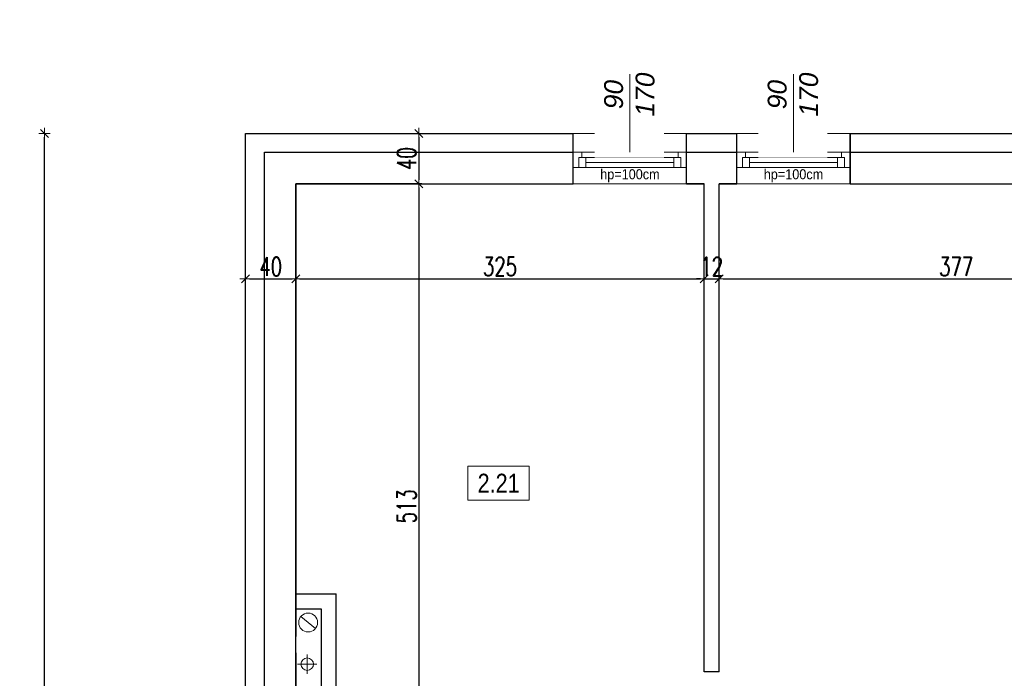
# Model space of a CAD drawing. Header units: millimetres. Extents: x 64838 to 107664, y -36848 to 0.
# Tile 81 of 109: x 86217 to 86999, y -27918 to -27395. Entities that reach past the tile are written whole.
import ezdxf

# ---------------------------------------------------------------- set-up
doc = ezdxf.new("R2010")
doc.units = ezdxf.units.MM
doc.layers.get('Defpoints').update_dxf_attribs({"color": 30})
for name, color, linetype, lineweight in [('0.35', 132, 'Continuous', 35), ('J opisy', 7, 'Continuous', 9), ('J stolarka_okna', 144, 'Continuous', 0), ('J wymiary', 1, 'Continuous', 9), ('OPIS', 7, 'Continuous', 5), ('sciany', 252, 'Continuous', 30)]:
    doc.layers.add(name, color=color, linetype=linetype, lineweight=lineweight)
doc.styles.add('ADESK2', font='simplex', dxfattribs={"width": 0.7})
doc.styles.get("Standard").update_dxf_attribs({"font": 'arial.ttf'})
doc.dimstyles.new('1-100', dxfattribs={"dimscale": 1.5, "dimtxt": 10, "dimasz": 2, "dimexe": 1, "dimexo": 1, "dimgap": 1.5, "dimtad": 1, "dimdec": 0, "dimrnd": 0.5, "dimdsep": 46, "dimtxsty": 'ADESK2', "dimblk": 'wymiar', "dimcen": -1, "dimdle": 5, "dimse1": 1, "dimse2": 1, "dimclrd": 256, "dimclre": 256, "dimclrt": 256, "dimadec": 0, "dimazin": 0, "dimtfac": 1, "dimtdec": 0, "dimtix": 1, "dimtmove": 0, "dimatfit": 3, "dimfxl": 20, "dimfxlon": 1, "dimtolj": 1, "dimtzin": 0, "dimarcsym": 0})

# ---------------------------------------------------------------- blocks, each defined once
blk = doc.blocks.new('wymiar')
for p, q in [((1.5, 0), (-1.5, 0)), ((1.06, 1.06), (-1.06, -1.06)), ((0, 1.5), (0, -1.5))]:
    blk.add_line(p, q)
blk = doc.blocks.new('*D1373')
at = {"layer": 'Defpoints', "color": 0, "ltscale": 4}
for p in [(86396.27, -27571.82), (86436.27, -27571.82), (86436.27, -27600.57)]:
    blk.add_point(p, dxfattribs=at)
at = {"layer": 'J wymiary', "lineweight": -2}
blk.add_line((86399.27, -27600.57), (86433.27, -27600.57), dxfattribs=at)
at = {"layer": 'J wymiary', "lineweight": -2, "ltscale": 4, "xscale": 3, "yscale": 3, "zscale": 3, "rotation": 180}
blk.add_blockref('wymiar', (86396.27, -27600.57), dxfattribs=at)
at = {"layer": 'J wymiary', "lineweight": -2, "ltscale": 4, "xscale": 3, "yscale": 3, "zscale": 3}
blk.add_blockref('wymiar', (86436.27, -27600.57), dxfattribs=at)
at = {"layer": 'J wymiary', "ltscale": 4, "insert": (86416.27, -27590.82), "char_height": 15, "attachment_point": 5, "style": 'ADESK2'}
blk.add_mtext('\\A1;40', dxfattribs=at)
blk = doc.blocks.new('*D1374')
at = {"layer": 'Defpoints', "color": 0, "ltscale": 4}
for p in [(86760.77, -27545.94), (86436.27, -27571.82), (86760.77, -27600.57)]:
    blk.add_point(p, dxfattribs=at)
at = {"layer": 'J wymiary', "lineweight": -2}
blk.add_line((86439.27, -27600.57), (86757.77, -27600.57), dxfattribs=at)
at = {"layer": 'J wymiary', "lineweight": -2, "ltscale": 4, "xscale": 3, "yscale": 3, "zscale": 3, "rotation": 180}
blk.add_blockref('wymiar', (86436.27, -27600.57), dxfattribs=at)
at = {"layer": 'J wymiary', "lineweight": -2, "ltscale": 4, "xscale": 3, "yscale": 3, "zscale": 3}
blk.add_blockref('wymiar', (86760.77, -27600.57), dxfattribs=at)
at = {"layer": 'J wymiary', "ltscale": 4, "insert": (86598.52, -27590.82), "char_height": 15, "attachment_point": 5, "style": 'ADESK2'}
blk.add_mtext('\\A1;325', dxfattribs=at)
blk = doc.blocks.new('*D1375')
at = {"layer": 'Defpoints', "color": 0, "ltscale": 4}
for p in [(86760.77, -27545.94), (86772.77, -27544.98), (86772.77, -27600.57)]:
    blk.add_point(p, dxfattribs=at)
at = {"layer": 'J wymiary', "lineweight": -2}
for p, q in [((86757.77, -27600.57), (86754.77, -27600.57)), ((86760.77, -27600.57), (86772.77, -27600.57)), ((86775.77, -27600.57), (86778.77, -27600.57))]:
    blk.add_line(p, q, dxfattribs=at)
at = {"layer": 'J wymiary', "lineweight": -2, "ltscale": 4, "xscale": 3, "yscale": 3, "zscale": 3}
blk.add_blockref('wymiar', (86760.77, -27600.57), dxfattribs=at)
at = {"layer": 'J wymiary', "lineweight": -2, "ltscale": 4, "xscale": 3, "yscale": 3, "zscale": 3, "rotation": 180}
blk.add_blockref('wymiar', (86772.77, -27600.57), dxfattribs=at)
at = {"layer": 'J wymiary', "ltscale": 4, "insert": (86766.77, -27590.82), "char_height": 15, "attachment_point": 5, "style": 'ADESK2'}
blk.add_mtext('\\A1;12', dxfattribs=at)
blk = doc.blocks.new('*D1376')
at = {"layer": 'Defpoints', "color": 0, "ltscale": 4}
for p in [(86772.77, -27544.98), (87149.27, -27540.55), (87149.27, -27600.57)]:
    blk.add_point(p, dxfattribs=at)
at = {"layer": 'J wymiary', "lineweight": -2}
blk.add_line((86775.77, -27600.57), (87146.27, -27600.57), dxfattribs=at)
at = {"layer": 'J wymiary', "lineweight": -2, "ltscale": 4, "xscale": 3, "yscale": 3, "zscale": 3, "rotation": 180}
blk.add_blockref('wymiar', (86772.77, -27600.57), dxfattribs=at)
at = {"layer": 'J wymiary', "lineweight": -2, "ltscale": 4, "xscale": 3, "yscale": 3, "zscale": 3}
blk.add_blockref('wymiar', (87149.27, -27600.57), dxfattribs=at)
at = {"layer": 'J wymiary', "ltscale": 4, "insert": (86961.02, -27590.82), "char_height": 15, "attachment_point": 5, "style": 'ADESK2'}
blk.add_mtext('\\A1;377', dxfattribs=at)
blk = doc.blocks.new('*D1384')
at = {"layer": 'Defpoints', "color": 0, "ltscale": 4}
for p in [(86490, -27484.98), (86486.27, -27524.98), (86534.02, -27524.98)]:
    blk.add_point(p, dxfattribs=at)
at = {"layer": 'J wymiary', "lineweight": -2}
blk.add_line((86534.02, -27487.98), (86534.02, -27521.98), dxfattribs=at)
at = {"layer": 'J wymiary', "lineweight": -2, "ltscale": 4, "xscale": 3, "yscale": 3, "zscale": 3}
for p, rotation in [((86534.02, -27484.98), 90), ((86534.02, -27524.98), 270)]:
    blk.add_blockref('wymiar', p, dxfattribs=dict(at, rotation=rotation))
at = {"layer": 'J wymiary', "ltscale": 4, "insert": (86524.27, -27504.98), "char_height": 15, "attachment_point": 5, "rotation": 90, "style": 'ADESK2'}
blk.add_mtext('\\A1;40', dxfattribs=at)
blk = doc.blocks.new('*D1385')
at = {"layer": 'Defpoints', "color": 0, "ltscale": 4}
for p in [(86486.27, -27524.98), (86482.45, -28037.98), (86534.02, -28037.98)]:
    blk.add_point(p, dxfattribs=at)
at = {"layer": 'J wymiary', "lineweight": -2}
blk.add_line((86534.02, -27527.98), (86534.02, -28034.98), dxfattribs=at)
at = {"layer": 'J wymiary', "lineweight": -2, "ltscale": 4, "xscale": 3, "yscale": 3, "zscale": 3}
for p, rotation in [((86534.02, -27524.98), 90), ((86534.02, -28037.98), 270)]:
    blk.add_blockref('wymiar', p, dxfattribs=dict(at, rotation=rotation))
at = {"layer": 'J wymiary', "ltscale": 4, "insert": (86524.27, -27781.48), "char_height": 15, "attachment_point": 5, "rotation": 90, "style": 'ADESK2'}
blk.add_mtext('\\A1;513', dxfattribs=at)
blk = doc.blocks.new('*D1508')
at = {"layer": 'Defpoints', "color": 0, "ltscale": 4}
for p in [(86876.77, -27365), (86876.77, -27490.97), (87039.27, -27490.61)]:
    blk.add_point(p, dxfattribs=at)
at = {"layer": 'J wymiary', "lineweight": -2}
blk.add_line((87036.27, -27365), (86879.77, -27365), dxfattribs=at)
at = {"layer": 'J wymiary', "lineweight": -2, "ltscale": 4, "xscale": 3, "yscale": 3, "zscale": 3, "rotation": 180}
blk.add_blockref('wymiar', (86876.77, -27365), dxfattribs=at)
at = {"layer": 'J wymiary', "lineweight": -2, "ltscale": 4, "xscale": 3, "yscale": 3, "zscale": 3}
blk.add_blockref('wymiar', (87039.27, -27365), dxfattribs=at)
at = {"layer": 'J wymiary', "ltscale": 4, "insert": (86958.02, -27355.25), "char_height": 15, "attachment_point": 5, "style": 'ADESK2'}
blk.add_mtext('\\A1;163', dxfattribs=at)
blk = doc.blocks.new('*D1509')
at = {"layer": 'Defpoints', "color": 0, "ltscale": 4}
for p in [(86786.77, -27365), (86786.77, -27491.7), (86876.77, -27490.97)]:
    blk.add_point(p, dxfattribs=at)
at = {"layer": 'J wymiary', "lineweight": -2}
blk.add_line((86873.77, -27365), (86789.77, -27365), dxfattribs=at)
at = {"layer": 'J wymiary', "lineweight": -2, "ltscale": 4, "xscale": 3, "yscale": 3, "zscale": 3, "rotation": 180}
blk.add_blockref('wymiar', (86786.77, -27365), dxfattribs=at)
at = {"layer": 'J wymiary', "lineweight": -2, "ltscale": 4, "xscale": 3, "yscale": 3, "zscale": 3}
blk.add_blockref('wymiar', (86876.77, -27365), dxfattribs=at)
at = {"layer": 'J wymiary', "ltscale": 4, "insert": (86831.77, -27355.25), "char_height": 15, "attachment_point": 5, "style": 'ADESK2'}
blk.add_mtext('\\A1;90', dxfattribs=at)
blk = doc.blocks.new('*D1510')
at = {"layer": 'Defpoints', "color": 0, "ltscale": 4}
for p in [(86746.77, -27365), (86746.77, -27491.7), (86786.77, -27491.7)]:
    blk.add_point(p, dxfattribs=at)
at = {"layer": 'J wymiary', "lineweight": -2}
blk.add_line((86783.77, -27365), (86749.77, -27365), dxfattribs=at)
at = {"layer": 'J wymiary', "lineweight": -2, "ltscale": 4, "xscale": 3, "yscale": 3, "zscale": 3, "rotation": 180}
blk.add_blockref('wymiar', (86746.77, -27365), dxfattribs=at)
at = {"layer": 'J wymiary', "lineweight": -2, "ltscale": 4, "xscale": 3, "yscale": 3, "zscale": 3}
blk.add_blockref('wymiar', (86786.77, -27365), dxfattribs=at)
at = {"layer": 'J wymiary', "ltscale": 4, "insert": (86766.77, -27355.25), "char_height": 15, "attachment_point": 5, "style": 'ADESK2'}
blk.add_mtext('\\A1;40', dxfattribs=at)
blk = doc.blocks.new('*D1511')
at = {"layer": 'Defpoints', "color": 0, "ltscale": 4}
for p in [(86656.77, -27365), (86656.77, -27489.89), (86746.77, -27491.7)]:
    blk.add_point(p, dxfattribs=at)
at = {"layer": 'J wymiary', "lineweight": -2}
blk.add_line((86743.77, -27365), (86659.77, -27365), dxfattribs=at)
at = {"layer": 'J wymiary', "lineweight": -2, "ltscale": 4, "xscale": 3, "yscale": 3, "zscale": 3, "rotation": 180}
blk.add_blockref('wymiar', (86656.77, -27365), dxfattribs=at)
at = {"layer": 'J wymiary', "lineweight": -2, "ltscale": 4, "xscale": 3, "yscale": 3, "zscale": 3}
blk.add_blockref('wymiar', (86746.77, -27365), dxfattribs=at)
at = {"layer": 'J wymiary', "ltscale": 4, "insert": (86701.77, -27355.25), "char_height": 15, "attachment_point": 5, "style": 'ADESK2'}
blk.add_mtext('\\A1;90', dxfattribs=at)
blk = doc.blocks.new('*D1512')
at = {"layer": 'Defpoints', "color": 0, "ltscale": 4}
for p in [(86396.27, -27365), (86656.77, -27489.89), (86396.27, -27493.23)]:
    blk.add_point(p, dxfattribs=at)
at = {"layer": 'J wymiary', "lineweight": -2}
blk.add_line((86653.77, -27365), (86399.27, -27365), dxfattribs=at)
at = {"layer": 'J wymiary', "lineweight": -2, "ltscale": 4, "xscale": 3, "yscale": 3, "zscale": 3, "rotation": 180}
blk.add_blockref('wymiar', (86396.27, -27365), dxfattribs=at)
at = {"layer": 'J wymiary', "lineweight": -2, "ltscale": 4, "xscale": 3, "yscale": 3, "zscale": 3}
blk.add_blockref('wymiar', (86656.77, -27365), dxfattribs=at)
at = {"layer": 'J wymiary', "ltscale": 4, "insert": (86526.52, -27355.25), "char_height": 15, "attachment_point": 5, "style": 'ADESK2'}
blk.add_mtext('\\A1;261', dxfattribs=at)
blk = doc.blocks.new('*D1516')
at = {"layer": 'Defpoints', "color": 0, "ltscale": 4}
for p in [(86396.27, -27255.57), (86396.27, -27733.62), (88856.27, -27800.39)]:
    blk.add_point(p, dxfattribs=at)
at = {"layer": 'J wymiary', "lineweight": -2}
blk.add_line((88853.27, -27255.57), (86399.27, -27255.57), dxfattribs=at)
at = {"layer": 'J wymiary', "lineweight": -2, "ltscale": 4, "xscale": 3, "yscale": 3, "zscale": 3, "rotation": 180}
blk.add_blockref('wymiar', (86396.27, -27255.57), dxfattribs=at)
at = {"layer": 'J wymiary', "lineweight": -2, "ltscale": 4, "xscale": 3, "yscale": 3, "zscale": 3}
blk.add_blockref('wymiar', (88856.27, -27255.57), dxfattribs=at)
at = {"layer": 'J wymiary', "ltscale": 4, "insert": (87626.27, -27245.82), "char_height": 15, "attachment_point": 5, "style": 'ADESK2'}
blk.add_mtext('\\A1;2460', dxfattribs=at)
blk = doc.blocks.new('*D1517')
at = {"layer": 'Defpoints', "color": 0, "ltscale": 4}
for p in [(92486.27, -27167.63), (86396.27, -27484.98), (92486.27, -29537.48)]:
    blk.add_point(p, dxfattribs=at)
at = {"layer": 'J wymiary', "lineweight": -2}
blk.add_line((86399.27, -27167.63), (92483.27, -27167.63), dxfattribs=at)
at = {"layer": 'J wymiary', "lineweight": -2, "ltscale": 4, "xscale": 3, "yscale": 3, "zscale": 3, "rotation": 180}
blk.add_blockref('wymiar', (86396.27, -27167.63), dxfattribs=at)
at = {"layer": 'J wymiary', "lineweight": -2, "ltscale": 4, "xscale": 3, "yscale": 3, "zscale": 3}
blk.add_blockref('wymiar', (92486.27, -27167.63), dxfattribs=at)
at = {"layer": 'J wymiary', "ltscale": 4, "insert": (89441.27, -27157.88), "char_height": 15, "attachment_point": 5, "style": 'ADESK2'}
blk.add_mtext('\\A1;6090', dxfattribs=at)
blk = doc.blocks.new('*D1551')
at = {"layer": 'Defpoints', "color": 0, "ltscale": 4}
for p in [(86236.34, -27484.98), (86396.27, -27484.98), (86396.27, -31984.98)]:
    blk.add_point(p, dxfattribs=at)
at = {"layer": 'J wymiary', "lineweight": -2}
blk.add_line((86236.34, -31981.98), (86236.34, -27487.98), dxfattribs=at)
at = {"layer": 'J wymiary', "lineweight": -2, "ltscale": 4, "xscale": 3, "yscale": 3, "zscale": 3}
for p, rotation in [((86236.34, -27484.98), 90), ((86236.34, -31984.98), 270)]:
    blk.add_blockref('wymiar', p, dxfattribs=dict(at, rotation=rotation))
at = {"layer": 'J wymiary', "ltscale": 4, "insert": (86226.59, -29734.98), "char_height": 15, "attachment_point": 5, "rotation": 90, "style": 'ADESK2'}
blk.add_mtext('\\A1;4500', dxfattribs=at)

msp = doc.modelspace()

# ---------------------------------------------------------------- linework, layer by layer
at = {"layer": '0.35'}
for p, q in [((86876.77, -27524.98), (86876.77, -27484.98)), ((86436.27, -27884.98), (86436.27, -27524.98)), ((86436.27, -27884.98), (86436.27, -27524.98)), ((86436.27, -27959.98), (86436.27, -27899.98))]:
    msp.add_line(p, q, dxfattribs=at)
at = {"layer": '0.35', "ltscale": 1.5}
for p, q in [((86746.77, -27524.98), (86760.77, -27524.98)), ((86772.77, -27524.98), (86786.77, -27524.98))]:
    msp.add_line(p, q, dxfattribs=at)
at = {"layer": 'J opisy', "linetype": 'Continuous', "lineweight": 9}
for p, q in [((86451.78, -27878.63), (86440.19, -27869.1)), ((86445.27, -27914.58), (86445.27, -27899.38)), ((86452.87, -27906.98), (86437.67, -27906.98))]:
    msp.add_line(p, q, dxfattribs=at)
for centre, radius in [((86445.98, -27873.87), 7.5), ((86445.27, -27906.98), 5)]:
    msp.add_circle(centre, radius, dxfattribs=at)
at = {"layer": 'J stolarka_okna', "linetype": 'Continuous', "lineweight": 9}
for p, q in [((86746.77, -27484.98), (86656.77, -27484.98)), ((86876.77, -27484.98), (86786.77, -27484.98)), ((86656.77, -27499.98), (86746.77, -27499.98)), ((86666.77, -27503.98), (86736.77, -27503.98)), ((86786.77, -27499.98), (86876.77, -27499.98)), ((86796.77, -27503.98), (86866.77, -27503.98)), ((86656.77, -27511.98), (86746.77, -27511.98)), ((86666.77, -27507.98), (86736.77, -27507.98)), ((86786.77, -27511.98), (86876.77, -27511.98)), ((86796.77, -27507.98), (86866.77, -27507.98)), ((86746.77, -27524.98), (86656.77, -27524.98)), ((86876.77, -27524.98), (86786.77, -27524.98))]:
    msp.add_line(p, q, dxfattribs=at)
for points in [[(86661.27, -27511.98), (86656.77, -27511.98), (86656.77, -27499.98), (86663.52, -27499.98), (86663.52, -27503.98), (86661.27, -27503.98)], [(86666.77, -27511.98), (86661.27, -27511.98), (86661.27, -27503.98), (86666.77, -27503.98)], [(86736.77, -27511.98), (86742.27, -27511.98), (86742.27, -27503.98), (86736.77, -27503.98)], [(86742.27, -27511.98), (86746.77, -27511.98), (86746.77, -27499.98), (86740.02, -27499.98), (86740.02, -27503.98), (86742.27, -27503.98)], [(86791.27, -27511.98), (86786.77, -27511.98), (86786.77, -27499.98), (86793.52, -27499.98), (86793.52, -27503.98), (86791.27, -27503.98)], [(86796.77, -27511.98), (86791.27, -27511.98), (86791.27, -27503.98), (86796.77, -27503.98)], [(86866.77, -27511.98), (86872.27, -27511.98), (86872.27, -27503.98), (86866.77, -27503.98)], [(86872.27, -27511.98), (86876.77, -27511.98), (86876.77, -27499.98), (86870.02, -27499.98), (86870.02, -27503.98), (86872.27, -27503.98)]]:
    msp.add_lwpolyline(points, close=True, dxfattribs=at)
at = {"layer": 'OPIS'}
msp.add_lwpolyline([(86621.79, -27776.49), (86573.04, -27776.49), (86573.04, -27749.61), (86621.79, -27749.61)], close=True, dxfattribs=at)
at = {"layer": 'sciany'}
for p, q in [((86396.27, -31984.98), (86396.27, -27484.98)), ((86396.27, -27484.98), (86656.77, -27484.98)), ((86656.77, -27524.98), (86656.77, -27484.98)), ((86746.77, -27484.98), (86786.77, -27484.98)), ((86746.77, -27524.98), (86746.77, -27484.98)), ((86786.77, -27524.98), (86786.77, -27484.98)), ((86876.77, -27484.98), (87039.27, -27484.98)), ((86876.77, -27524.98), (86876.77, -27484.98)), ((86411.27, -31969.98), (86411.27, -27499.98)), ((86411.27, -27499.98), (86656.77, -27499.98)), ((86746.77, -27499.98), (86786.77, -27499.98)), ((86876.77, -27499.98), (87039.27, -27499.98)), ((86436.27, -27524.98), (86656.77, -27524.98)), ((86491.27, -27524.98), (86436.27, -27524.98)), ((86536.27, -27524.98), (86436.27, -27524.98)), ((86436.27, -28027.98), (86436.27, -27524.98)), ((86436.27, -27524.98), (86656.77, -27524.98)), ((86746.77, -27524.98), (86760.77, -27524.98)), ((86760.77, -27912.98), (86760.77, -27524.98)), ((86760.77, -27912.98), (86760.77, -27524.98)), ((86772.77, -27524.98), (86786.77, -27524.98)), ((86772.77, -27912.98), (86772.77, -27524.98)), ((86876.77, -27524.98), (87039.27, -27524.98)), ((86436.27, -27850.98), (86468.27, -27850.98)), ((86468.27, -28037.98), (86468.27, -27850.98)), ((86436.27, -27862.98), (86456.27, -27862.98)), ((86456.27, -27862.98), (86456.27, -28037.98)), ((86436.27, -27897.98), (86436.27, -28037.98)), ((86772.77, -27912.98), (86760.77, -27912.98))]:
    msp.add_line(p, q, dxfattribs=at)

# ---------------------------------------------------------------- texts
at = {"layer": 'J opisy', "char_height": 8, "width": 72.5, "attachment_point": 5, "line_spacing_factor": 0.771429}
for insert in [(86701.77, -27518.62), (86831.77, -27518.62)]:
    msp.add_mtext('\\pxsm1;{\\W0.9;hp=100cm}', dxfattribs=dict(at, insert=insert))
at = {"layer": 'OPIS', "insert": (86597.41, -27763.05), "char_height": 15, "width": 48.75, "attachment_point": 5, "line_spacing_factor": 0.857143}
msp.add_mtext('{\\fArial Narrow|b0|i0|c238|p34;2.21}', dxfattribs=at)

# ---------------------------------------------------------------- dimensions: what is measured, and where the dimension line sits
at = {"layer": 'J wymiary'}
for base, p1, p2, picture, middle in [((86396.26792966, -27365.00118332), (86656.76792966, -27489.88566423), (86396.26792966, -27493.22572238), '*D1512', (86526.51792966, -27355.25118332)), ((86746.77, -27365), (86786.77, -27491.7), (86746.77, -27491.7), '*D1510', (86766.77, -27355.25)), ((86876.76792966, -27365.00118332), (87039.26792966, -27490.61176383), (86876.76792966, -27490.97481363), '*D1508', (86958.01792966, -27355.25118332)), ((86760.76792966, -27600.57065622), (86436.26792966, -27571.81894627), (86760.76792966, -27545.94240732), '*D1374', (86598.51792966, -27590.82065622)), ((86772.77, -27600.57), (86760.77, -27545.94), (86772.77, -27544.98), '*D1375', (86766.77, -27590.82)), ((87149.26792966, -27600.57065622), (86772.76792966, -27544.98401699), (87149.26792966, -27540.55146171), '*D1376', (86961.01792966, -27590.82065622)), ((86436.27, -27600.57), (86396.27, -27571.82), (86436.27, -27571.82), '*D1373', (86416.27, -27590.82))]:
    dim = msp.add_linear_dim(base=base, p1=p1, p2=p2, dimstyle='1-100', override={"dimblk": 'wymiar'}, dxfattribs=at)
    dim.commit()
    dim.dimension.update_dxf_attribs({"geometry": picture, "text_midpoint": middle})
for base, p1, p2, picture, middle in [((86236.34, -27484.98), (86396.27, -31984.98), (86396.27, -27484.98), '*D1551', (86226.59, -29734.98)), ((86534.02, -27524.98), (86490, -27484.98), (86486.27, -27524.98), '*D1384', (86524.27, -27504.98)), ((86534.02, -28037.98), (86486.27, -27524.98), (86482.45, -28037.98), '*D1385', (86524.27, -27781.48))]:
    dim = msp.add_linear_dim(base=base, p1=p1, p2=p2, angle=90, dimstyle='1-100', override={"dimblk": 'wymiar'}, dxfattribs=at)
    dim.commit()
    dim.dimension.update_dxf_attribs({"geometry": picture, "text_midpoint": middle})

# ---------------------------------------------------------------- next in the draw order: texts
at = {"layer": 'J opisy', "char_height": 15, "width": 85.2264, "attachment_point": 5, "rotation": 90, "bg_fill": 2}
for insert in [(86701.39, -27454.08), (86831.39, -27454.08)]:
    msp.add_mtext('{\\fArial|b0|i1|c238|p18;90\\P170}', dxfattribs=dict(at, insert=insert))

# ---------------------------------------------------------------- next in the draw order: linework, layer by layer
at = {"layer": 'J opisy', "linetype": 'Continuous', "lineweight": 9}
for p, q in [((86701.77, -27499.98), (86701.77, -27437.81)), ((86831.77, -27499.98), (86831.77, -27437.81))]:
    msp.add_line(p, q, dxfattribs=at)

# ---------------------------------------------------------------- next in the draw order: dimensions: what is measured, and where the dimension line sits
at = {"layer": 'J wymiary'}
for base, p1, p2, picture, middle in [((92486.27, -27167.63), (86396.27, -27484.98), (92486.27, -29537.48), '*D1517', (89441.27, -27157.88)), ((86396.27, -27255.57), (88856.27, -27800.39), (86396.27, -27733.62), '*D1516', (87626.27, -27245.82)), ((86656.77, -27365), (86746.77, -27491.7), (86656.77, -27489.89), '*D1511', (86701.77, -27355.25)), ((86786.77, -27365), (86876.77, -27490.97), (86786.77, -27491.7), '*D1509', (86831.77, -27355.25))]:
    dim = msp.add_linear_dim(base=base, p1=p1, p2=p2, dimstyle='1-100', override={"dimblk": 'wymiar'}, dxfattribs=at)
    dim.commit()
    dim.dimension.update_dxf_attribs({"geometry": picture, "text_midpoint": middle})

doc.saveas('drawing.dxf')
